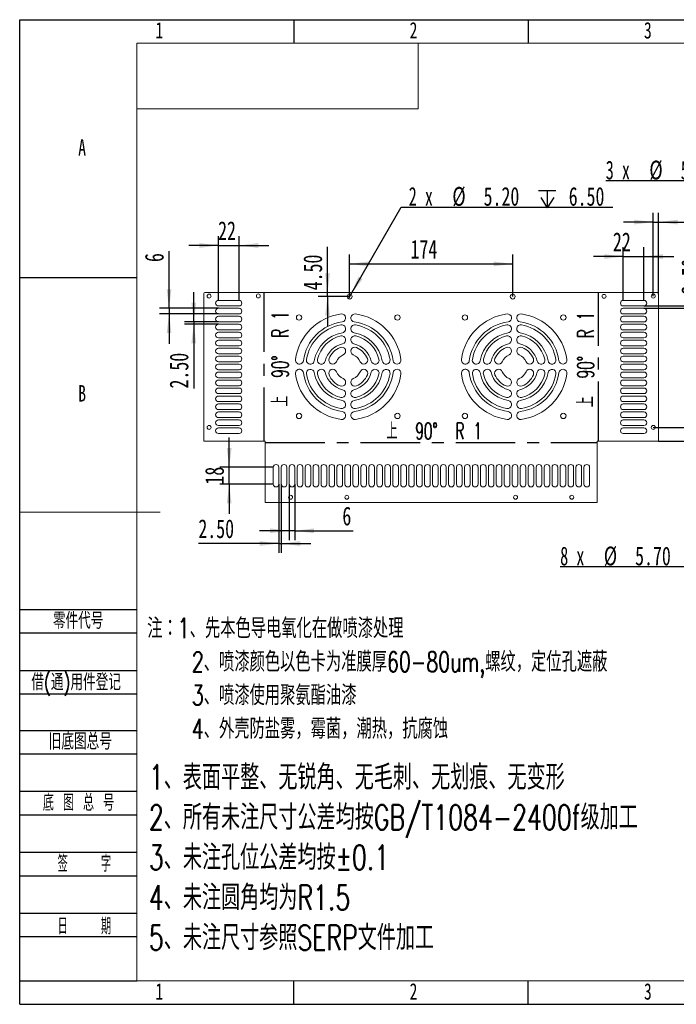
# Model space of a CAD drawing. Header units: millimetres. Extents: x 0 to 658, y -2 to 210.
# Tile 1 of 5: x 0 to 140, y 0 to 210. Entities that reach past the tile are written whole.
import ezdxf

# ---------------------------------------------------------------- set-up
doc = ezdxf.new("R2010")
doc.units = ezdxf.units.MM
doc.linetypes.add('CENTERX2', pattern=[20.32, 12.7, -2.54, 2.54, -2.54])
doc.layers.add('图框', color=7, linetype='Continuous')
doc.layers.add('粗实线层', color=7, linetype='Continuous', lineweight=15)
doc.styles.add('SLDTEXTSTYLE0', font='TXT', dxfattribs={"width": 0.7})
doc.styles.add('SLDTEXTSTYLE1', font='TXT', dxfattribs={"width": 0.7, "bigfont": 'bigfont'})
doc.styles.add('SLDTEXTSTYLE2', font='TXT', dxfattribs={"width": 0.614286, "bigfont": 'bigfont'})
doc.styles.add('SLDTEXTSTYLE3', font='TXT', dxfattribs={"width": 0.566667, "bigfont": 'bigfont'})
doc.styles.add('SLDTEXTSTYLE4', font='TXT', dxfattribs={"width": 0.633333})
doc.styles.add('SLDTEXTSTYLE5', font='TXT', dxfattribs={"width": 0.609091, "bigfont": 'bigfont'})
doc.dimstyles.new('SLDDIMSTYLE0', dxfattribs={"dimtxt": 4, "dimasz": 4.08, "dimexe": 0, "dimexo": 0.0625, "dimgap": 1, "dimtad": 2, "dimlfac": 5, "dimrnd": 1e-09, "dimzin": 4, "dimdsep": 46, "dimtxsty": 'SLDTEXTSTYLE0', "dimsah": 1, "dimcen": 0.09, "dimadec": 0, "dimazin": 1, "dimtfac": 1, "dimtmove": 0, "dimatfit": 0, "dimfxl": 0, "dimfrac": 2, "dimtolj": 1, "dimtzin": 12, "dimarcsym": 0})
doc.dimstyles.new('SLDDIMSTYLE1', dxfattribs={"dimtxt": 4, "dimasz": 4.08, "dimexe": 0, "dimexo": 0.0625, "dimgap": 1, "dimtad": 2, "dimlfac": 5, "dimrnd": 1e-09, "dimzin": 12, "dimdsep": 46, "dimtxsty": 'SLDTEXTSTYLE0', "dimsah": 1, "dimcen": 0.09, "dimadec": 0, "dimazin": 3, "dimtfac": 1, "dimtmove": 0, "dimatfit": 0, "dimfxl": 0, "dimfrac": 2, "dimtolj": 1, "dimtzin": 12, "dimarcsym": 0})
doc.dimstyles.new('SLDDIMSTYLE2', dxfattribs={"dimtxt": 4, "dimasz": 4.08, "dimexe": 0, "dimexo": 0.0625, "dimgap": 1, "dimtad": 0, "dimtih": 1, "dimtoh": 1, "dimlfac": 5, "dimrnd": 1e-09, "dimzin": 4, "dimdsep": 46, "dimtxsty": 'SLDTEXTSTYLE0', "dimblk1": 'NONE', "dimsah": 1, "dimcen": 0, "dimadec": 0, "dimazin": 1, "dimtfac": 1, "dimtmove": 0, "dimatfit": 3, "dimldrblk": 'NONE', "dimfxl": 0, "dimfrac": 2, "dimtolj": 1, "dimtzin": 12, "dimarcsym": 0})
doc.dimstyles.new('SLDDIMSTYLE3', dxfattribs={"dimtxt": 4, "dimasz": 4.08, "dimexe": 0, "dimexo": 0.0625, "dimgap": 1, "dimtad": 2, "dimlfac": 5, "dimrnd": 1e-09, "dimzin": 12, "dimdsep": 46, "dimtxsty": 'SLDTEXTSTYLE0', "dimsah": 1, "dimcen": 0.09, "dimadec": 0, "dimazin": 3, "dimtfac": 1, "dimtofl": 0, "dimtmove": 0, "dimatfit": 3, "dimfxl": 0, "dimfrac": 2, "dimtolj": 1, "dimtzin": 12, "dimarcsym": 0})

# ---------------------------------------------------------------- blocks, each defined once
blk = doc.blocks.new('SW_NOTE_0')
at = {"layer": '图框', "color": 0, "attachment_point": 1, "style": 'SLDTEXTSTYLE1'}
for s, insert, char_height in [('\\M+1928D\\M+181461\\M+18141\\M+190E6\\M+1967B\\M+19046导电氧\\M+189BB\\M+18DDD\\M+198F4喷\\M+18EBD处\\M+1979D', (0, 5.46), 4.2333), ('2\\M+18141喷\\M+18EBD颜\\M+19046\\M+188C8\\M+19046卡为\\M+18F79\\M+1968C\\M+18CFA60-80um,\\M+19786纹\\M+18143\\M+192E8\\M+188CA\\M+18D45\\M+18ED5\\M+195C1', (9.52, -1.69), 4.23333), ('3\\M+18141喷\\M+18EBD\\M+18E67\\M+19770\\M+1E3DA氨酯\\M+196FB\\M+18EBD', (9.52, -8.83), 4.2333), ('4\\M+18141\\M+18A4F壳\\M+19668盐雾\\M+18143霉\\M+18BDB\\M+18143\\M+192AA热\\M+18143\\M+18D52\\M+19585蚀', (9.52, -15.98), 4.2333)]:
    blk.add_mtext(s, dxfattribs=dict(at, insert=insert, char_height=char_height))
blk = doc.blocks.new('SW_NOTE_1')
at = {"layer": '图框', "color": 0, "attachment_point": 1, "style": 'SLDTEXTSTYLE1'}
for s, insert, char_height in [('1\\M+18141\\M+1955C\\M+196CA\\M+195BD\\M+190AE\\M+18141\\M+19DD9锐\\M+18A70\\M+18141\\M+19DD9\\M+196D1\\M+18E68\\M+18141\\M+19DD9划\\M+18DAD\\M+18141\\M+19DD9变\\M+18C60', (0, 6.82), 5.29167), ('2\\M+18141\\M+18F8A\\M+1974C\\M+196A2\\M+1928D\\M+18EDA\\M+190A1\\M+18CF6\\M+18DB7\\M+18BCF\\M+188C2GB/T1084-2400f级\\M+189C1\\M+18D48', (0, -1.73), 5.29167), ('3\\M+18141\\M+196A2\\M+1928D\\M+18D45\\M+188CA\\M+18CF6\\M+18DB7\\M+18BCF\\M+188C2\\M+1817D0.1', (0, -10.29), 5.2917), ('4\\M+18141\\M+196A2\\M+1928D圆\\M+18A70\\M+18BCF为R1.5', (0, -18.85), 5.2917), ('5\\M+18141\\M+196A2\\M+1928D\\M+18EDA\\M+190A1\\M+18E51\\M+18FC6SERP\\M+195B6\\M+18C8F\\M+189C1\\M+18D48', (0, -27.4), 5.2917)]:
    blk.add_mtext(s, dxfattribs=dict(at, insert=insert, char_height=char_height))
blk = doc.blocks.new('_D')
at = {"layer": '图框'}
for p, q in [((149.51, 123.04), (149.51, 136.99)), ((135.21, 123.04), (151.51, 123.04)), ((149.51, 123.04), (149.51, 120.14)), ((136.35, 120.14), (151.51, 120.14)), ((149.51, 120.14), (149.51, 113.79))]:
    blk.add_line(p, q, dxfattribs=at)
for points in [[(149.51, 123.04), (150.02, 127.12), (149.01, 127.12)], [(149.51, 120.14), (149.01, 116.06), (150.02, 116.06)]]:
    blk.add_solid(points, dxfattribs=at)
at = {"layer": '图框', "insert": (144.36, 125.35), "char_height": 4, "attachment_point": 1, "rotation": 90, "style": 'SLDTEXTSTYLE0'}
blk.add_mtext('14.50', dxfattribs=at)
blk = doc.blocks.new('_D_1')
at = {"layer": '图框'}
for p, q in [((42.42, 150.14), (42.42, 163.84)), ((46.82, 150.14), (46.82, 163.84)), ((42.42, 161.84), (36.07, 161.84)), ((42.42, 161.84), (46.82, 161.84)), ((46.82, 161.84), (53.17, 161.84))]:
    blk.add_line(p, q, dxfattribs=at)
for points in [[(42.42, 161.84), (38.34, 162.35), (38.34, 161.33)], [(46.82, 161.84), (50.9, 161.33), (50.9, 162.35)]]:
    blk.add_solid(points, dxfattribs=at)
at = {"layer": '图框', "insert": (42.34, 167), "char_height": 4, "attachment_point": 1, "style": 'SLDTEXTSTYLE0'}
blk.add_mtext('22', dxfattribs=at)
blk = doc.blocks.new('_D_2')
at = {"layer": '图框'}
for p, q in [((31.87, 148.44), (31.87, 160.64)), ((42.42, 148.44), (29.87, 148.44)), ((42.42, 147.24), (29.87, 147.24)), ((31.87, 148.44), (31.87, 147.24)), ((31.87, 147.24), (31.87, 140.89))]:
    blk.add_line(p, q, dxfattribs=at)
for points in [[(31.87, 148.44), (32.38, 152.52), (31.36, 152.52)], [(31.87, 147.24), (31.36, 143.16), (32.38, 143.16)]]:
    blk.add_solid(points, dxfattribs=at)
at = {"layer": '图框', "insert": (26.71, 158.31), "char_height": 4, "attachment_point": 1, "rotation": 90, "style": 'SLDTEXTSTYLE0'}
blk.add_mtext('6', dxfattribs=at)
blk = doc.blocks.new('_D_3')
at = {"layer": '图框'}
for p, q in [((37.15, 145.54), (37.15, 151.89)), ((42.42, 145.54), (35.15, 145.54)), ((42.42, 145.04), (35.15, 145.04)), ((37.15, 145.54), (37.15, 145.04)), ((37.15, 145.04), (37.15, 131.34))]:
    blk.add_line(p, q, dxfattribs=at)
for points in [[(37.15, 145.54), (37.66, 149.62), (36.64, 149.62)], [(37.15, 145.04), (36.64, 140.96), (37.66, 140.96)]]:
    blk.add_solid(points, dxfattribs=at)
at = {"layer": '图框', "insert": (31.99, 131.34), "char_height": 4, "attachment_point": 1, "rotation": 90, "style": 'SLDTEXTSTYLE0'}
blk.add_mtext('2.50', dxfattribs=at)
blk = doc.blocks.new('_D_4')
at = {"layer": '图框'}
for p, q in [((55.31, 110.94), (55.31, 96.28)), ((55.81, 110.94), (55.81, 96.28)), ((55.31, 98.28), (38.13, 98.28)), ((55.31, 98.28), (55.81, 98.28)), ((55.81, 98.28), (62.16, 98.28))]:
    blk.add_line(p, q, dxfattribs=at)
for points in [[(55.31, 98.28), (51.23, 98.79), (51.23, 97.77)], [(55.81, 98.28), (59.89, 97.77), (59.89, 98.79)]]:
    blk.add_solid(points, dxfattribs=at)
at = {"layer": '图框', "insert": (38.13, 103.44), "char_height": 4, "attachment_point": 1, "style": 'SLDTEXTSTYLE0'}
blk.add_mtext('2.50', dxfattribs=at)
blk = doc.blocks.new('_D_5')
at = {"layer": '图框'}
for p, q in [((44.71, 114.54), (44.71, 120.89)), ((54.11, 114.54), (42.71, 114.54)), ((44.71, 110.94), (44.71, 114.54)), ((54.11, 110.94), (42.71, 110.94)), ((44.71, 110.94), (44.71, 104.59))]:
    blk.add_line(p, q, dxfattribs=at)
for points in [[(44.71, 114.54), (45.22, 118.62), (44.2, 118.62)], [(44.71, 110.94), (44.2, 106.86), (45.22, 106.86)]]:
    blk.add_solid(points, dxfattribs=at)
at = {"layer": '图框', "insert": (39.56, 110.84), "char_height": 4, "attachment_point": 1, "rotation": 90, "style": 'SLDTEXTSTYLE0'}
blk.add_mtext('18', dxfattribs=at)
blk = doc.blocks.new('_D_6')
at = {"layer": '图框'}
for p, q in [((57.51, 110.94), (57.51, 98.99)), ((58.71, 110.94), (58.71, 98.99)), ((57.51, 100.99), (51.16, 100.99)), ((58.71, 100.99), (57.51, 100.99)), ((58.71, 100.99), (71.18, 100.99))]:
    blk.add_line(p, q, dxfattribs=at)
for points in [[(57.51, 100.99), (53.43, 101.5), (53.43, 100.49)], [(58.71, 100.99), (62.79, 100.49), (62.79, 101.5)]]:
    blk.add_solid(points, dxfattribs=at)
at = {"layer": '图框', "insert": (68.86, 106.15), "char_height": 4, "attachment_point": 1, "style": 'SLDTEXTSTYLE0'}
blk.add_mtext('6', dxfattribs=at)
blk = doc.blocks.new('_D_7')
at = {"layer": '图框'}
for p, q in [((128.81, 150.14), (128.81, 161.48)), ((133.21, 150.14), (133.21, 161.48)), ((128.81, 159.48), (122.46, 159.48)), ((128.81, 159.48), (133.21, 159.48)), ((133.21, 159.48), (139.56, 159.48))]:
    blk.add_line(p, q, dxfattribs=at)
for points in [[(128.81, 159.48), (124.73, 159.99), (124.73, 158.97)], [(133.21, 159.48), (137.29, 158.97), (137.29, 159.99)]]:
    blk.add_solid(points, dxfattribs=at)
at = {"layer": '图框', "insert": (126.59, 164.63), "char_height": 4, "attachment_point": 1, "style": 'SLDTEXTSTYLE0'}
blk.add_mtext('22', dxfattribs=at)
blk = doc.blocks.new('_D_8')
at = {"layer": '图框'}
for p, q in [((146.35, 148.94), (146.35, 160.74)), ((133.21, 148.94), (148.35, 148.94)), ((133.21, 148.44), (148.35, 148.44)), ((146.35, 148.44), (146.35, 148.94)), ((146.35, 148.44), (146.35, 142.09))]:
    blk.add_line(p, q, dxfattribs=at)
for points in [[(146.35, 148.94), (146.86, 153.02), (145.84, 153.02)], [(146.35, 148.44), (145.84, 144.36), (146.86, 144.36)]]:
    blk.add_solid(points, dxfattribs=at)
at = {"layer": '图框', "insert": (141.19, 151.43), "char_height": 4, "attachment_point": 1, "rotation": 90, "style": 'SLDTEXTSTYLE0'}
blk.add_mtext('2.50', dxfattribs=at)
blk = doc.blocks.new('SW_SYMBOL_HOLE_DEPTH')
at = {"layer": '图框', "color": 0}
for p, q in [((0, 875), (800, 875)), ((100, 555), (400, 75)), ((400, 875), (400, 75)), ((700, 555), (400, 75))]:
    blk.add_line(p, q, dxfattribs=at)
blk = doc.blocks.new('_D_9')
at = {"layer": '图框'}
for p, q in [((70.67, 151.39), (81.43, 170.01)), ((81.43, 170.01), (126.55, 170.01)), ((70.15, 150.49), (70.67, 151.39))]:
    blk.add_line(p, q, dxfattribs=at)
blk.add_solid([(70.67, 151.39), (73.15, 154.67), (72.27, 155.18)], dxfattribs=at)
at = {"layer": '图框', "xscale": 0.004654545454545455, "yscale": 0.004654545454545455, "zscale": 0.004654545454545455}
blk.add_blockref('SW_SYMBOL_HOLE_DEPTH', (110.72, 169.49), dxfattribs=at)
at = {"layer": '图框', "char_height": 4, "attachment_point": 1}
for s, insert, style in [('2 x', (83.02, 174.32), 'SLDTEXTSTYLE4'), ('%%c', (92.33, 174.32), 'SLDTEXTSTYLE0'), ('5.20', (99, 174.32), 'SLDTEXTSTYLE0'), ('6.50', (117.16, 174.32), 'SLDTEXTSTYLE0')]:
    blk.add_mtext(s, dxfattribs=dict(at, insert=insert, style=style))
blk = doc.blocks.new('_NONE')
blk = doc.blocks.new('_D_10')
at = {"layer": '图框'}
for p, q in [((70.41, 150.94), (70.41, 159.91)), ((105.21, 150.94), (105.21, 159.91)), ((70.41, 157.91), (105.21, 157.91))]:
    blk.add_line(p, q, dxfattribs=at)
for points in [[(70.41, 157.91), (74.49, 157.4), (74.49, 158.42)], [(105.21, 157.91), (101.13, 158.42), (101.13, 157.4)]]:
    blk.add_solid(points, dxfattribs=at)
at = {"layer": '图框', "insert": (83.41, 163.06), "char_height": 4, "attachment_point": 1, "style": 'SLDTEXTSTYLE0'}
blk.add_mtext('174', dxfattribs=at)
blk = doc.blocks.new('_D_11')
at = {"layer": '图框'}
for p, q in [((65.69, 151.84), (65.69, 161.59)), ((65.69, 150.94), (65.69, 151.84)), ((70.41, 150.94), (63.69, 150.94)), ((65.69, 150.94), (65.69, 144.59))]:
    blk.add_line(p, q, dxfattribs=at)
for points in [[(65.69, 151.84), (66.2, 155.92), (65.18, 155.92)], [(65.69, 150.94), (65.18, 146.86), (66.2, 146.86)]]:
    blk.add_solid(points, dxfattribs=at)
at = {"layer": '图框', "insert": (60.53, 152.28), "char_height": 4, "attachment_point": 1, "rotation": 90, "style": 'SLDTEXTSTYLE0'}
blk.add_mtext('4.50', dxfattribs=at)
blk = doc.blocks.new('_D_12')
at = {"layer": '图框'}
for p, q in [((135.21, 151.04), (135.21, 168.83)), ((136.35, 151.44), (136.35, 168.83)), ((135.21, 166.83), (128.86, 166.83)), ((135.21, 166.83), (136.35, 166.83)), ((136.35, 166.83), (151, 166.83))]:
    blk.add_line(p, q, dxfattribs=at)
for points in [[(135.21, 166.83), (131.13, 167.34), (131.13, 166.33)], [(136.35, 166.83), (140.43, 166.33), (140.43, 167.34)]]:
    blk.add_solid(points, dxfattribs=at)
at = {"layer": '图框', "insert": (141.69, 171.99), "char_height": 4, "attachment_point": 1, "style": 'SLDTEXTSTYLE0'}
blk.add_mtext('5.70', dxfattribs=at)
blk = doc.blocks.new('_D_13')
at = {"layer": '图框'}
for p, q in [((192.57, 118.85), (160.46, 93.31)), ((193.46, 119.56), (192.57, 118.85)), ((160.46, 93.31), (115.34, 93.31))]:
    blk.add_line(p, q, dxfattribs=at)
blk.add_solid([(192.57, 118.85), (189.06, 116.7), (189.69, 115.91)], dxfattribs=at)
at = {"layer": '图框', "xscale": 0.004654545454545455, "yscale": 0.004654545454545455, "zscale": 0.004654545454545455}
blk.add_blockref('SW_SYMBOL_HOLE_DEPTH', (143.04, 92.79), dxfattribs=at)
at = {"layer": '图框', "char_height": 4, "attachment_point": 1}
for s, insert, style in [('8 x', (115.34, 97.62), 'SLDTEXTSTYLE4'), ('%%c', (124.65, 97.62), 'SLDTEXTSTYLE0'), ('5.70', (131.33, 97.62), 'SLDTEXTSTYLE0'), ('7.50', (149.48, 97.62), 'SLDTEXTSTYLE0')]:
    blk.add_mtext(s, dxfattribs=dict(at, insert=insert, style=style))
blk = doc.blocks.new('_D_22')
at = {"layer": '图框'}
for p, q in [((163.19, 175.63), (125.06, 175.63)), ((172.38, 143.92), (163.19, 175.63)), ((172.67, 142.93), (172.38, 143.92))]:
    blk.add_line(p, q, dxfattribs=at)
blk.add_solid([(172.38, 143.92), (171.73, 147.98), (170.76, 147.7)], dxfattribs=at)
at = {"layer": '图框', "xscale": 0.004654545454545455, "yscale": 0.004654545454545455, "zscale": 0.004654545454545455}
blk.add_blockref('SW_SYMBOL_HOLE_DEPTH', (152.76, 175.11), dxfattribs=at)
at = {"layer": '图框', "char_height": 4, "attachment_point": 1}
for s, insert, style in [('3 x', (125.06, 179.94), 'SLDTEXTSTYLE4'), ('%%c', (134.37, 179.94), 'SLDTEXTSTYLE0'), ('5.20', (141.04, 179.94), 'SLDTEXTSTYLE0'), ('3', (159.2, 179.94), 'SLDTEXTSTYLE0')]:
    blk.add_mtext(s, dxfattribs=dict(at, insert=insert, style=style))

msp = doc.modelspace()

# ---------------------------------------------------------------- linework, layer by layer
at = {"color": 7, "linetype": 'Continuous', "lineweight": 15}
for p, q in [((39.2755, 151.4391), (39.2755, 120.1391)), ((135.9493, 151.8391), (39.6755, 151.8391)), ((136.3493, 151.4391), (136.3493, 120.1391)), ((42.4155, 150.1391), (46.8155, 150.1391)), ((128.8093, 150.1391), (133.2093, 150.1391)), ((46.8155, 148.9391), (42.4155, 148.9391)), ((42.4155, 148.4391), (46.8155, 148.4391)), ((46.8155, 147.2391), (42.4155, 147.2391)), ((133.2093, 148.9391), (128.8093, 148.9391)), ((128.8093, 148.4391), (133.2093, 148.4391)), ((133.2093, 147.2391), (128.8093, 147.2391)), ((42.4155, 146.7391), (46.8155, 146.7391)), ((46.8155, 145.5391), (42.4155, 145.5391)), ((42.4155, 145.0391), (46.8155, 145.0391)), ((128.8093, 146.7391), (133.2093, 146.7391)), ((133.2093, 145.5391), (128.8093, 145.5391)), ((128.8093, 145.0391), (133.2093, 145.0391)), ((46.8155, 143.8391), (42.4155, 143.8391)), ((42.4155, 143.3391), (46.8155, 143.3391)), ((133.2093, 143.8391), (128.8093, 143.8391)), ((128.8093, 143.3391), (133.2093, 143.3391)), ((46.8155, 142.1391), (42.4155, 142.1391)), ((42.4155, 141.6391), (46.8155, 141.6391)), ((133.2093, 142.1391), (128.8093, 142.1391)), ((128.8093, 141.6391), (133.2093, 141.6391)), ((46.8155, 140.4391), (42.4155, 140.4391)), ((42.4155, 139.9391), (46.8155, 139.9391)), ((46.8155, 138.7391), (42.4155, 138.7391)), ((133.2093, 140.4391), (128.8093, 140.4391)), ((128.8093, 139.9391), (133.2093, 139.9391)), ((133.2093, 138.7391), (128.8093, 138.7391)), ((42.4155, 138.2391), (46.8155, 138.2391)), ((46.8155, 137.0391), (42.4155, 137.0391)), ((42.4155, 136.5391), (46.8155, 136.5391)), ((128.8093, 138.2391), (133.2093, 138.2391)), ((133.2093, 137.0391), (128.8093, 137.0391)), ((128.8093, 136.5391), (133.2093, 136.5391)), ((46.8155, 135.3391), (42.4155, 135.3391)), ((42.4155, 134.8391), (46.8155, 134.8391)), ((133.2093, 135.3391), (128.8093, 135.3391)), ((128.8093, 134.8391), (133.2093, 134.8391)), ((46.8155, 133.6391), (42.4155, 133.6391)), ((42.4155, 133.1391), (46.8155, 133.1391)), ((133.2093, 133.6391), (128.8093, 133.6391)), ((128.8093, 133.1391), (133.2093, 133.1391)), ((46.8155, 131.9391), (42.4155, 131.9391)), ((42.4155, 131.4391), (46.8155, 131.4391)), ((46.8155, 130.2391), (42.4155, 130.2391)), ((133.2093, 131.9391), (128.8093, 131.9391)), ((128.8093, 131.4391), (133.2093, 131.4391)), ((133.2093, 130.2391), (128.8093, 130.2391)), ((42.4155, 129.7391), (46.8155, 129.7391)), ((46.8155, 128.5391), (42.4155, 128.5391)), ((128.8093, 129.7391), (133.2093, 129.7391)), ((133.2093, 128.5391), (128.8093, 128.5391)), ((42.4155, 128.0391), (46.8155, 128.0391)), ((46.8155, 126.8391), (42.4155, 126.8391)), ((42.4155, 126.3391), (46.8155, 126.3391)), ((128.8093, 128.0391), (133.2093, 128.0391)), ((133.2093, 126.8391), (128.8093, 126.8391)), ((128.8093, 126.3391), (133.2093, 126.3391)), ((46.8155, 125.1391), (42.4155, 125.1391)), ((42.4155, 124.6391), (46.8155, 124.6391)), ((133.2093, 125.1391), (128.8093, 125.1391)), ((128.8093, 124.6391), (133.2093, 124.6391)), ((46.8155, 123.4391), (42.4155, 123.4391)), ((42.4155, 122.9391), (46.8155, 122.9391)), ((133.2093, 123.4391), (128.8093, 123.4391)), ((128.8093, 122.9391), (133.2093, 122.9391)), ((52.4124, 120.1391), (39.2755, 120.1391)), ((46.8155, 121.7391), (42.4155, 121.7391)), ((52.4124, 107.0022), (52.4124, 120.1391)), ((136.3493, 120.1391), (123.2124, 120.1391)), ((123.2124, 120.1391), (123.2124, 107.0022)), ((133.2093, 121.7391), (128.8093, 121.7391)), ((54.1124, 110.9422), (54.1124, 114.5422)), ((55.3124, 114.5422), (55.3124, 110.9422)), ((55.8124, 110.9422), (55.8124, 114.5422)), ((57.0124, 114.5422), (57.0124, 110.9422)), ((57.5124, 110.9422), (57.5124, 114.5422)), ((58.7124, 114.5422), (58.7124, 110.9422)), ((59.2124, 110.9422), (59.2124, 114.5422)), ((60.4124, 114.5422), (60.4124, 110.9422)), ((60.9124, 110.9422), (60.9124, 114.5422)), ((62.1124, 114.5422), (62.1124, 110.9422)), ((62.6124, 110.9422), (62.6124, 114.5422)), ((63.8124, 114.5422), (63.8124, 110.9422)), ((64.3124, 110.9422), (64.3124, 114.5422)), ((65.5124, 114.5422), (65.5124, 110.9422)), ((66.0124, 110.9422), (66.0124, 114.5422)), ((67.2124, 114.5422), (67.2124, 110.9422)), ((67.7124, 110.9422), (67.7124, 114.5422)), ((68.9124, 114.5422), (68.9124, 110.9422)), ((69.4124, 110.9422), (69.4124, 114.5422)), ((70.6124, 114.5422), (70.6124, 110.9422)), ((71.1124, 110.9422), (71.1124, 114.5422)), ((72.3124, 114.5422), (72.3124, 110.9422)), ((72.8124, 110.9422), (72.8124, 114.5422)), ((74.0124, 114.5422), (74.0124, 110.9422)), ((74.5124, 110.9422), (74.5124, 114.5422)), ((75.7124, 114.5422), (75.7124, 110.9422)), ((76.2124, 110.9422), (76.2124, 114.5422)), ((77.4124, 114.5422), (77.4124, 110.9422)), ((77.9124, 110.9422), (77.9124, 114.5422)), ((79.1124, 114.5422), (79.1124, 110.9422)), ((79.6124, 110.9422), (79.6124, 114.5422)), ((80.8124, 114.5422), (80.8124, 110.9422)), ((81.3124, 110.9422), (81.3124, 114.5422)), ((82.5124, 114.5422), (82.5124, 110.9422)), ((83.0124, 110.9422), (83.0124, 114.5422)), ((84.2124, 114.5422), (84.2124, 110.9422)), ((84.7124, 110.9422), (84.7124, 114.5422)), ((85.9124, 114.5422), (85.9124, 110.9422)), ((86.4124, 110.9422), (86.4124, 114.5422)), ((87.6124, 114.5422), (87.6124, 110.9422)), ((88.1124, 110.9422), (88.1124, 114.5422)), ((89.3124, 114.5422), (89.3124, 110.9422)), ((89.8124, 110.9422), (89.8124, 114.5422)), ((91.0124, 114.5422), (91.0124, 110.9422)), ((91.5124, 110.9422), (91.5124, 114.5422)), ((92.7124, 114.5422), (92.7124, 110.9422)), ((93.2124, 110.9422), (93.2124, 114.5422)), ((94.4124, 114.5422), (94.4124, 110.9422)), ((94.9124, 110.9422), (94.9124, 114.5422)), ((96.1124, 114.5422), (96.1124, 110.9422)), ((96.6124, 110.9422), (96.6124, 114.5422)), ((97.8124, 114.5422), (97.8124, 110.9422)), ((98.3124, 110.9422), (98.3124, 114.5422)), ((99.5124, 114.5422), (99.5124, 110.9422)), ((100.0124, 110.9422), (100.0124, 114.5422)), ((101.2124, 114.5422), (101.2124, 110.9422)), ((101.7124, 110.9422), (101.7124, 114.5422)), ((102.9124, 114.5422), (102.9124, 110.9422)), ((103.4124, 110.9422), (103.4124, 114.5422)), ((104.6124, 114.5422), (104.6124, 110.9422)), ((105.1124, 110.9422), (105.1124, 114.5422)), ((106.3124, 114.5422), (106.3124, 110.9422)), ((106.8124, 110.9422), (106.8124, 114.5422)), ((108.0124, 114.5422), (108.0124, 110.9422)), ((108.5124, 110.9422), (108.5124, 114.5422)), ((109.7124, 114.5422), (109.7124, 110.9422)), ((110.2124, 110.9422), (110.2124, 114.5422)), ((111.4124, 114.5422), (111.4124, 110.9422)), ((111.9124, 110.9422), (111.9124, 114.5422)), ((113.1124, 114.5422), (113.1124, 110.9422)), ((113.6124, 110.9422), (113.6124, 114.5422)), ((114.8124, 114.5422), (114.8124, 110.9422)), ((115.3124, 110.9422), (115.3124, 114.5422)), ((116.5124, 114.5422), (116.5124, 110.9422)), ((117.0124, 110.9422), (117.0124, 114.5422)), ((118.2124, 114.5422), (118.2124, 110.9422)), ((118.7124, 110.9422), (118.7124, 114.5422)), ((119.9124, 114.5422), (119.9124, 110.9422)), ((120.4124, 110.9422), (120.4124, 114.5422)), ((121.6124, 114.5422), (121.6124, 110.9422)), ((52.4124, 107.0022), (123.2124, 107.0022))]:
    msp.add_line(p, q, dxfattribs=at)
at = {"color": 7, "linetype": 'CENTERX2'}
for p, q in [((52.114, 151.8391), (52.114, 120.1391)), ((123.5109, 120.1391), (123.5109, 151.8391)), ((52.4124, 119.8406), (123.2124, 119.8406))]:
    msp.add_line(p, q, dxfattribs=at)
at = {"color": 7, "linetype": 'Continuous', "lineweight": 15}
for centre, radius in [((40.4155, 151.0391), 0.42), ((50.9254, 151.0764), 0.42), ((70.4124, 150.9391), 0.52), ((105.2124, 150.9391), 0.52), ((124.6995, 151.0018), 0.42), ((135.2093, 151.0391), 0.42), ((59.6124, 146.4891), 0.57), ((80.6124, 146.4891), 0.57), ((95.0124, 146.4891), 0.57), ((116.0124, 146.4891), 0.57), ((59.6124, 125.4891), 0.57), ((80.6124, 125.4891), 0.57), ((95.0124, 125.4891), 0.57), ((116.0124, 125.4891), 0.57), ((40.4155, 123.0391), 0.42), ((135.2093, 123.0391), 0.42), ((57.8124, 108.1422), 0.42), ((69.8124, 108.1422), 0.42), ((105.8124, 108.1422), 0.42), ((117.8124, 108.1422), 0.42)]:
    msp.add_circle(centre, radius, dxfattribs=at)
for centre, radius, start, end in [((39.6755, 151.4391), 0.4, 90, 180), ((135.9493, 151.4391), 0.4, 0, 90), ((42.4155, 149.5391), 0.6, 90, 270), ((46.8155, 149.5391), 0.6, 270, 90), ((128.8093, 149.5391), 0.6, 90, 270), ((133.2093, 149.5391), 0.6, 270, 90), ((42.4155, 147.8391), 0.6, 90, 270), ((46.8155, 147.8391), 0.6, 270, 90), ((70.1124, 135.9891), 11.35, 97.662256, 172.337744), ((68.7124, 146.3953), 0.85, 277.662256, 97.662256), ((71.5124, 146.3953), 0.85, 82.337744, 262.337744), ((70.1124, 135.9891), 11.35, 7.662256, 82.337744), ((105.5124, 135.9891), 11.35, 97.662256, 172.337744), ((104.1124, 146.3953), 0.85, 277.662256, 97.662256), ((106.9124, 146.3953), 0.85, 82.337744, 262.337744), ((105.5124, 135.9891), 11.35, 7.662256, 82.337744), ((128.8093, 147.8391), 0.6, 90, 270), ((133.2093, 147.8391), 0.6, 270, 90), ((42.4155, 146.1391), 0.6, 90, 270), ((42.4155, 144.4391), 0.6, 90, 270), ((46.8155, 146.1391), 0.6, 270, 90), ((46.8155, 144.4391), 0.6, 270, 90), ((70.1124, 135.9891), 9.65, 97.662256, 172.337744), ((70.1124, 135.9891), 9.05, 99.830365, 170.169635), ((68.7124, 144.0687), 0.85, 279.830365, 99.830365), ((71.5124, 144.0687), 0.85, 80.169635, 260.169635), ((70.1124, 135.9891), 9.65, 7.662256, 82.337744), ((70.1124, 135.9891), 9.05, 9.830365, 80.169635), ((105.5124, 135.9891), 9.65, 97.662256, 172.337744), ((105.5124, 135.9891), 9.05, 99.830365, 170.169635), ((104.1124, 144.0687), 0.85, 279.830365, 99.830365), ((106.9124, 144.0687), 0.85, 80.169635, 260.169635), ((105.5124, 135.9891), 9.65, 7.662256, 82.337744), ((105.5124, 135.9891), 9.05, 9.830365, 80.169635), ((128.8093, 146.1391), 0.6, 90, 270), ((128.8093, 144.4391), 0.6, 90, 270), ((133.2093, 146.1391), 0.6, 270, 90), ((133.2093, 144.4391), 0.6, 270, 90), ((42.4155, 142.7391), 0.6, 90, 270), ((46.8155, 142.7391), 0.6, 270, 90), ((70.1124, 135.9891), 7.35, 99.830365, 170.169635), ((70.1124, 135.9891), 7.35, 9.830365, 80.169635), ((105.5124, 135.9891), 7.35, 99.830365, 170.169635), ((105.5124, 135.9891), 7.35, 9.830365, 80.169635), ((128.8093, 142.7391), 0.6, 90, 270), ((133.2093, 142.7391), 0.6, 270, 90), ((42.4155, 141.0391), 0.6, 90, 270), ((46.8155, 141.0391), 0.6, 270, 90), ((70.1124, 135.9891), 6.75, 103.726539, 166.273461), ((70.1124, 135.9891), 5.05, 103.726539, 166.273461), ((68.7124, 141.7206), 0.85, 283.726539, 103.726539), ((71.5124, 141.7206), 0.85, 76.273461, 256.273461), ((70.1124, 135.9891), 5.05, 13.726539, 76.273461), ((70.1124, 135.9891), 6.75, 13.726539, 76.273461), ((105.5124, 135.9891), 6.75, 103.726539, 166.273461), ((105.5124, 135.9891), 5.05, 103.726539, 166.273461), ((104.1124, 141.7206), 0.85, 283.726539, 103.726539), ((106.9124, 141.7206), 0.85, 76.273461, 256.273461), ((105.5124, 135.9891), 5.05, 13.726539, 76.273461), ((105.5124, 135.9891), 6.75, 13.726539, 76.273461), ((128.8093, 141.0391), 0.6, 90, 270), ((133.2093, 141.0391), 0.6, 270, 90), ((42.4155, 139.3391), 0.6, 90, 270), ((46.8155, 139.3391), 0.6, 270, 90), ((70.1124, 135.9891), 4.45, 112.88538, 157.11462), ((68.7124, 139.3057), 0.85, 292.88538, 112.88538), ((71.5124, 139.3057), 0.85, 67.11462, 247.11462), ((70.1124, 135.9891), 4.45, 22.88538, 67.11462), ((105.5124, 135.9891), 4.45, 112.88538, 157.11462), ((104.1124, 139.3057), 0.85, 292.88538, 112.88538), ((106.9124, 139.3057), 0.85, 67.11462, 247.11462), ((105.5124, 135.9891), 4.45, 22.88538, 67.11462), ((128.8093, 139.3391), 0.6, 90, 270), ((133.2093, 139.3391), 0.6, 270, 90), ((42.4155, 137.6391), 0.6, 90, 270), ((42.4155, 135.9391), 0.6, 90, 270), ((46.8155, 137.6391), 0.6, 270, 90), ((46.8155, 135.9391), 0.6, 270, 90), ((59.7062, 137.3891), 0.85, 172.337744, 352.337744), ((62.0328, 137.3891), 0.85, 170.169635, 350.169635), ((64.3809, 137.3891), 0.85, 166.273461, 346.273461), ((66.7958, 137.3891), 0.85, 157.11462, 337.11462), ((70.1124, 135.9891), 2.75, 112.88538, 157.11462), ((70.1124, 135.9891), 2.75, 22.88538, 67.11462), ((73.4291, 137.3891), 0.85, 202.88538, 22.88538), ((75.8439, 137.3891), 0.85, 193.726539, 13.726539), ((78.192, 137.3891), 0.85, 189.830365, 9.830365), ((80.5187, 137.3891), 0.85, 187.662256, 7.662256), ((95.1062, 137.3891), 0.85, 172.337744, 352.337744), ((97.4328, 137.3891), 0.85, 170.169635, 350.169635), ((99.7809, 137.3891), 0.85, 166.273461, 346.273461), ((102.1958, 137.3891), 0.85, 157.11462, 337.11462), ((105.5124, 135.9891), 2.75, 112.88538, 157.11462), ((105.5124, 135.9891), 2.75, 22.88538, 67.11462), ((108.8291, 137.3891), 0.85, 202.88538, 22.88538), ((111.2439, 137.3891), 0.85, 193.726539, 13.726539), ((113.592, 137.3891), 0.85, 189.830365, 9.830365), ((115.9187, 137.3891), 0.85, 187.662256, 7.662256), ((128.8093, 137.6391), 0.6, 90, 270), ((128.8093, 135.9391), 0.6, 90, 270), ((133.2093, 137.6391), 0.6, 270, 90), ((133.2093, 135.9391), 0.6, 270, 90), ((42.4155, 134.2391), 0.6, 90, 270), ((46.8155, 134.2391), 0.6, 270, 90), ((59.7062, 134.5891), 0.85, 7.662256, 187.662256), ((70.1124, 135.9891), 11.35, 187.662256, 262.337744), ((70.1124, 135.9891), 9.65, 187.662256, 262.337744), ((62.0328, 134.5891), 0.85, 9.830365, 189.830365), ((70.1124, 135.9891), 9.05, 189.830365, 260.169635), ((70.1124, 135.9891), 7.35, 189.830365, 260.169635), ((64.3809, 134.5891), 0.85, 13.726539, 193.726539), ((70.1124, 135.9891), 5.05, 193.726539, 256.273461), ((66.7958, 134.5891), 0.85, 22.88538, 202.88538), ((70.1124, 135.9891), 2.75, 202.88538, 247.11462), ((70.1124, 135.9891), 2.75, 292.88538, 337.11462), ((70.1124, 135.9891), 5.05, 283.726539, 346.273461), ((70.1124, 135.9891), 7.35, 279.830365, 350.169635), ((70.1124, 135.9891), 9.65, 277.662256, 352.337744), ((70.1124, 135.9891), 11.35, 277.662256, 352.337744), ((70.1124, 135.9891), 9.05, 279.830365, 350.169635), ((73.4291, 134.5891), 0.85, 337.11462, 157.11462), ((75.8439, 134.5891), 0.85, 346.273461, 166.273461), ((78.192, 134.5891), 0.85, 350.169635, 170.169635), ((80.5187, 134.5891), 0.85, 352.337744, 172.337744), ((95.1062, 134.5891), 0.85, 7.662256, 187.662256), ((105.5124, 135.9891), 11.35, 187.662256, 262.337744), ((105.5124, 135.9891), 9.65, 187.662256, 262.337744), ((97.4328, 134.5891), 0.85, 9.830365, 189.830365), ((105.5124, 135.9891), 9.05, 189.830365, 260.169635), ((105.5124, 135.9891), 7.35, 189.830365, 260.169635), ((99.7809, 134.5891), 0.85, 13.726539, 193.726539), ((105.5124, 135.9891), 5.05, 193.726539, 256.273461), ((102.1958, 134.5891), 0.85, 22.88538, 202.88538), ((105.5124, 135.9891), 2.75, 202.88538, 247.11462), ((105.5124, 135.9891), 2.75, 292.88538, 337.11462), ((105.5124, 135.9891), 5.05, 283.726539, 346.273461), ((105.5124, 135.9891), 7.35, 279.830365, 350.169635), ((105.5124, 135.9891), 9.65, 277.662256, 352.337744), ((105.5124, 135.9891), 11.35, 277.662256, 352.337744), ((105.5124, 135.9891), 9.05, 279.830365, 350.169635), ((108.8291, 134.5891), 0.85, 337.11462, 157.11462), ((111.2439, 134.5891), 0.85, 346.273461, 166.273461), ((113.592, 134.5891), 0.85, 350.169635, 170.169635), ((115.9187, 134.5891), 0.85, 352.337744, 172.337744), ((128.8093, 134.2391), 0.6, 90, 270), ((133.2093, 134.2391), 0.6, 270, 90), ((42.4155, 132.5391), 0.6, 90, 270), ((46.8155, 132.5391), 0.6, 270, 90), ((70.1124, 135.9891), 6.75, 193.726539, 256.273461), ((70.1124, 135.9891), 4.45, 202.88538, 247.11462), ((68.7124, 132.6725), 0.85, 247.11462, 67.11462), ((71.5124, 132.6725), 0.85, 112.88538, 292.88538), ((70.1124, 135.9891), 6.75, 283.726539, 346.273461), ((70.1124, 135.9891), 4.45, 292.88538, 337.11462), ((105.5124, 135.9891), 6.75, 193.726539, 256.273461), ((105.5124, 135.9891), 4.45, 202.88538, 247.11462), ((104.1124, 132.6725), 0.85, 247.11462, 67.11462), ((106.9124, 132.6725), 0.85, 112.88538, 292.88538), ((105.5124, 135.9891), 6.75, 283.726539, 346.273461), ((105.5124, 135.9891), 4.45, 292.88538, 337.11462), ((128.8093, 132.5391), 0.6, 90, 270), ((133.2093, 132.5391), 0.6, 270, 90), ((42.4155, 130.8391), 0.6, 90, 270), ((46.8155, 130.8391), 0.6, 270, 90), ((68.7124, 130.2576), 0.85, 256.273461, 76.273461), ((71.5124, 130.2576), 0.85, 103.726539, 283.726539), ((104.1124, 130.2576), 0.85, 256.273461, 76.273461), ((106.9124, 130.2576), 0.85, 103.726539, 283.726539), ((128.8093, 130.8391), 0.6, 90, 270), ((133.2093, 130.8391), 0.6, 270, 90), ((42.4155, 129.1391), 0.6, 90, 270), ((46.8155, 129.1391), 0.6, 270, 90), ((68.7124, 127.9095), 0.85, 260.169635, 80.169635), ((71.5124, 127.9095), 0.85, 99.830365, 279.830365), ((104.1124, 127.9095), 0.85, 260.169635, 80.169635), ((106.9124, 127.9095), 0.85, 99.830365, 279.830365), ((128.8093, 129.1391), 0.6, 90, 270), ((133.2093, 129.1391), 0.6, 270, 90), ((42.4155, 127.4391), 0.6, 90, 270), ((42.4155, 125.7391), 0.6, 90, 270), ((46.8155, 127.4391), 0.6, 270, 90), ((46.8155, 125.7391), 0.6, 270, 90), ((68.7124, 125.5828), 0.85, 262.337744, 82.337744), ((71.5124, 125.5828), 0.85, 97.662256, 277.662256), ((104.1124, 125.5828), 0.85, 262.337744, 82.337744), ((106.9124, 125.5828), 0.85, 97.662256, 277.662256), ((128.8093, 127.4391), 0.6, 90, 270), ((128.8093, 125.7391), 0.6, 90, 270), ((133.2093, 127.4391), 0.6, 270, 90), ((133.2093, 125.7391), 0.6, 270, 90), ((42.4155, 124.0391), 0.6, 90, 270), ((46.8155, 124.0391), 0.6, 270, 90), ((128.8093, 124.0391), 0.6, 90, 270), ((133.2093, 124.0391), 0.6, 270, 90), ((42.4155, 122.3391), 0.6, 90, 270), ((46.8155, 122.3391), 0.6, 270, 90), ((128.8093, 122.3391), 0.6, 90, 270), ((133.2093, 122.3391), 0.6, 270, 90), ((54.7124, 114.5422), 0.6, 0, 180), ((56.4124, 114.5422), 0.6, 0, 180), ((58.1124, 114.5422), 0.6, 0, 180), ((59.8124, 114.5422), 0.6, 0, 180), ((61.5124, 114.5422), 0.6, 0, 180), ((63.2124, 114.5422), 0.6, 0, 180), ((64.9124, 114.5422), 0.6, 0, 180), ((66.6124, 114.5422), 0.6, 0, 180), ((68.3124, 114.5422), 0.6, 0, 180), ((70.0124, 114.5422), 0.6, 0, 180), ((71.7124, 114.5422), 0.6, 0, 180), ((73.4124, 114.5422), 0.6, 0, 180), ((75.1124, 114.5422), 0.6, 0, 180), ((76.8124, 114.5422), 0.6, 0, 180), ((78.5124, 114.5422), 0.6, 0, 180), ((80.2124, 114.5422), 0.6, 0, 180), ((81.9124, 114.5422), 0.6, 0, 180), ((83.6124, 114.5422), 0.6, 0, 180), ((85.3124, 114.5422), 0.6, 0, 180), ((87.0124, 114.5422), 0.6, 0, 180), ((88.7124, 114.5422), 0.6, 0, 180), ((90.4124, 114.5422), 0.6, 0, 180), ((92.1124, 114.5422), 0.6, 0, 180), ((93.8124, 114.5422), 0.6, 0, 180), ((95.5124, 114.5422), 0.6, 0, 180), ((97.2124, 114.5422), 0.6, 0, 180), ((98.9124, 114.5422), 0.6, 0, 180), ((100.6124, 114.5422), 0.6, 0, 180), ((102.3124, 114.5422), 0.6, 0, 180), ((104.0124, 114.5422), 0.6, 0, 180), ((105.7124, 114.5422), 0.6, 0, 180), ((107.4124, 114.5422), 0.6, 0, 180), ((109.1124, 114.5422), 0.6, 0, 180), ((110.8124, 114.5422), 0.6, 0, 180), ((112.5124, 114.5422), 0.6, 0, 180), ((114.2124, 114.5422), 0.6, 0, 180), ((115.9124, 114.5422), 0.6, 0, 180), ((117.6124, 114.5422), 0.6, 0, 180), ((119.3124, 114.5422), 0.6, 0, 180), ((121.0124, 114.5422), 0.6, 0, 180), ((54.7124, 110.9422), 0.6, 180, 0), ((56.4124, 110.9422), 0.6, 180, 0), ((58.1124, 110.9422), 0.6, 180, 0), ((59.8124, 110.9422), 0.6, 180, 0), ((61.5124, 110.9422), 0.6, 180, 360), ((63.2124, 110.9422), 0.6, 180, 360), ((64.9124, 110.9422), 0.6, 180, 0), ((66.6124, 110.9422), 0.6, 180, 360), ((68.3124, 110.9422), 0.6, 180, 0), ((70.0124, 110.9422), 0.6, 180, 0), ((71.7124, 110.9422), 0.6, 180, 0), ((73.4124, 110.9422), 0.6, 180, 0), ((75.1124, 110.9422), 0.6, 180, 0), ((76.8124, 110.9422), 0.6, 180, 360), ((78.5124, 110.9422), 0.6, 180, 0), ((80.2124, 110.9422), 0.6, 180, 0), ((81.9124, 110.9422), 0.6, 180, 0), ((83.6124, 110.9422), 0.6, 180, 360), ((85.3124, 110.9422), 0.6, 180, 0), ((87.0124, 110.9422), 0.6, 180, 0), ((88.7124, 110.9422), 0.6, 180, 0), ((90.4124, 110.9422), 0.6, 180, 0), ((92.1124, 110.9422), 0.6, 180, 0), ((93.8124, 110.9422), 0.6, 180, 360), ((95.5124, 110.9422), 0.6, 180, 0), ((97.2124, 110.9422), 0.6, 180, 360), ((98.9124, 110.9422), 0.6, 180, 360), ((100.6124, 110.9422), 0.6, 180, 0), ((102.3124, 110.9422), 0.6, 180, 0), ((104.0124, 110.9422), 0.6, 180, 360), ((105.7124, 110.9422), 0.6, 180, 0), ((107.4124, 110.9422), 0.6, 180, 0), ((109.1124, 110.9422), 0.6, 180, 0), ((110.8124, 110.9422), 0.6, 180, 0), ((112.5124, 110.9422), 0.6, 180, 0), ((114.2124, 110.9422), 0.6, 180, 360), ((115.9124, 110.9422), 0.6, 180, 0), ((117.6124, 110.9422), 0.6, 180, 0), ((119.3124, 110.9422), 0.6, 180, 360), ((121.0124, 110.9422), 0.6, 180, 0)]:
    msp.add_arc(centre, radius, start, end, dxfattribs=at)
at = {"layer": '图框'}
for p, q in [((0, 0), (0, 210)), ((0, 210), (297, 210)), ((58.5, 210), (58.5, 205)), ((108.5, 210), (108.5, 205)), ((0, 155), (25, 155)), ((0, 84.2206), (25, 84.2206)), ((0, 79.2206), (25, 79.2206)), ((0, 71.2206), (25, 71.2206)), ((0, 66.2206), (25, 66.2206)), ((0, 58.43), (25, 58.43)), ((0, 53.43), (25, 53.43)), ((0, 45.43), (25, 45.43)), ((0, 40.43), (25, 40.43)), ((0, 32.43), (25, 32.43)), ((0, 27.43), (25, 27.43)), ((0, 19.43), (25, 19.43)), ((0, 14.43), (25, 14.43)), ((0, 5), (25, 5)), ((58.5, 0), (58.5, 5)), ((108.5, 0), (108.5, 5)), ((0, 0), (297, 0))]:
    msp.add_line(p, q, dxfattribs=at)
at = {"layer": '图框', "linetype": 'Continuous', "lineweight": 15}
for p, q in [((25, 5), (25, 205)), ((25, 205), (292, 205))]:
    msp.add_line(p, q, dxfattribs=at)
at = {"layer": '图框', "lineweight": 15}
for p, q in [((0, 105), (30, 105)), ((25, 5), (292, 5))]:
    msp.add_line(p, q, dxfattribs=at)
at = {"layer": '粗实线层'}
for p, q in [((85, 191), (85, 205)), ((25, 191), (85, 191))]:
    msp.add_line(p, q, dxfattribs=at)

# ---------------------------------------------------------------- block references
at = {"layer": '图框'}
for name, p in [('SW_NOTE_0', (27.2119, 76.8673)), ('SW_NOTE_1', (27.572, 44.2672))]:
    msp.add_blockref(name, p, dxfattribs=at)

# ---------------------------------------------------------------- texts
at = {"color": 7, "linetype": 'Continuous', "lineweight": 0, "char_height": 3.5, "attachment_point": 2, "rotation": 90, "style": 'SLDTEXTSTYLE5'}
for insert in [(53.8432, 137.6459), (119.028, 137.5203)]:
    msp.add_mtext('\\M+18FE3  90\\M+1818B  R 1', dxfattribs=dict(at, insert=insert))
at = {"color": 7, "linetype": 'Continuous', "lineweight": 0, "insert": (88.4633, 124.0197), "char_height": 3.5, "attachment_point": 2, "style": 'SLDTEXTSTYLE5'}
msp.add_mtext('\\M+18FE3  90\\M+1818B  R 1', dxfattribs=at)
at = {"layer": '图框', "char_height": 3.5}
for s, insert, attachment_point, style in [('1', (29.7944, 209.4973), 2, 'SLDTEXTSTYLE0'), ('2', (84.0444, 209.4973), 2, 'SLDTEXTSTYLE0'), ('3', (134.0444, 209.4973), 2, 'SLDTEXTSTYLE0'), ('A', (13.3203, 184.4973), 2, 'SLDTEXTSTYLE0'), ('B', (13.3203, 132.0551), 2, 'SLDTEXTSTYLE0'), ('\\M+197EB\\M+18C8F\\M+191E3\\M+18D86', (7.0836, 83.5791), 1, 'SLDTEXTSTYLE1'), ('\\M+18ED8(\\M+192CA)\\M+19770\\M+18C8F\\M+1936F记', (2.4961, 70.4725), 1, 'SLDTEXTSTYLE1'), ('\\M+18B8C\\M+192EA图总\\M+18D86', (6.1941, 57.8238), 1, 'SLDTEXTSTYLE1'), ('\\M+192EA 图 总 \\M+18D86', (4.9472, 44.7655), 1, 'SLDTEXTSTYLE2'), ('签    \\M+18E9A', (13.8097, 31.7635), 2, 'SLDTEXTSTYLE3'), ('\\M+193FA    \\M+18AFA', (13.8097, 18.4135), 2, 'SLDTEXTSTYLE3'), ('1', (29.7944, 4.4973), 2, 'SLDTEXTSTYLE0'), ('2', (84.0444, 4.4973), 2, 'SLDTEXTSTYLE0'), ('3', (134.0444, 4.4973), 2, 'SLDTEXTSTYLE0')]:
    msp.add_mtext(s, dxfattribs=dict(at, insert=insert, attachment_point=attachment_point, style=style))

# ---------------------------------------------------------------- dimensions: what is measured, and where the dimension line sits
at = {"layer": '图框'}
for p1, p2, text, picture, middle in [((172.6724, 142.9257), (172.3828, 143.9246), '3 x <> {\\fGDT;x} 3\\P', '_D_22', (143.3319, 177.5349)), ((70.1523, 150.4889), (70.6726, 151.3893), '2 x <> {\\fGDT;x} 6.50\\P', '_D_9', (104.7834, 171.9111)), ((193.4593, 119.5555), (192.5671, 118.8458), '8 x <> {\\fGDT;x} 7.50\\P', '_D_13', (137.1066, 95.2112))]:
    dim = msp.add_diameter_dim_2p(p1=p1, p2=p2, text=text, dimstyle='SLDDIMSTYLE2', dxfattribs=at)
    dim.commit()
    dim.dimension.update_dxf_attribs({"geometry": picture, "text_midpoint": middle, "dimtype": 163})
for base, p1, p2, dimstyle, picture, middle in [((136.3493, 166.8331), (135.2093, 151.0391), (136.3493, 151.4391), 'SLDDIMSTYLE0', '_D_12', (146.3493, 166.8331)), ((46.8155, 161.8391), (42.4155, 150.1391), (46.8155, 150.1391), 'SLDDIMSTYLE1', '_D_1', (44.6657, 161.8391)), ((133.2093, 159.4773), (128.8093, 150.1391), (133.2093, 150.1391), 'SLDDIMSTYLE1', '_D_7', (128.915, 159.4773)), ((105.2124, 157.9084), (70.4124, 150.9391), (105.2124, 150.9391), 'SLDDIMSTYLE3', '_D_10', (86.902, 157.9084)), ((55.8124, 98.2802), (55.3124, 110.9422), (55.8124, 110.9422), 'SLDDIMSTYLE0', '_D_4', (42.7863, 98.2802)), ((57.5124, 100.9947), (58.7124, 110.9422), (57.5124, 110.9422), 'SLDDIMSTYLE1', '_D_6', (70.0195, 100.9947))]:
    dim = msp.add_linear_dim(base=base, p1=p1, p2=p2, dimstyle=dimstyle, dxfattribs=at)
    dim.commit()
    dim.dimension.update_dxf_attribs({"geometry": picture, "text_midpoint": middle, "dimtype": 160})
for base, p1, p2, dimstyle, picture, middle in [((65.6905, 151.8391), (70.4124, 150.9391), (39.6755, 151.8391), 'SLDDIMSTYLE0', '_D_11', (65.6905, 156.9313)), ((146.3493, 148.9391), (133.2093, 148.4391), (133.2093, 148.9391), 'SLDDIMSTYLE0', '_D_8', (146.3493, 156.0842)), ((31.8697, 147.2391), (42.4155, 148.4391), (42.4155, 147.2391), 'SLDDIMSTYLE1', '_D_2', (31.8697, 159.4773)), ((37.1498, 145.0391), (42.4155, 145.5391), (42.4155, 145.0391), 'SLDDIMSTYLE0', '_D_3', (37.1498, 135.9955)), ((149.5142, 120.1391), (135.2093, 123.0391), (136.3493, 120.1391), 'SLDDIMSTYLE0', '_D', (149.5142, 131.1707)), ((44.7128, 114.5422), (54.1124, 110.9422), (54.1124, 114.5422), 'SLDDIMSTYLE1', '_D_5', (44.7128, 113.1665))]:
    dim = msp.add_linear_dim(base=base, p1=p1, p2=p2, angle=90, dimstyle=dimstyle, dxfattribs=at)
    dim.commit()
    dim.dimension.update_dxf_attribs({"geometry": picture, "text_midpoint": middle, "dimtype": 160})

doc.saveas('drawing.dxf')
